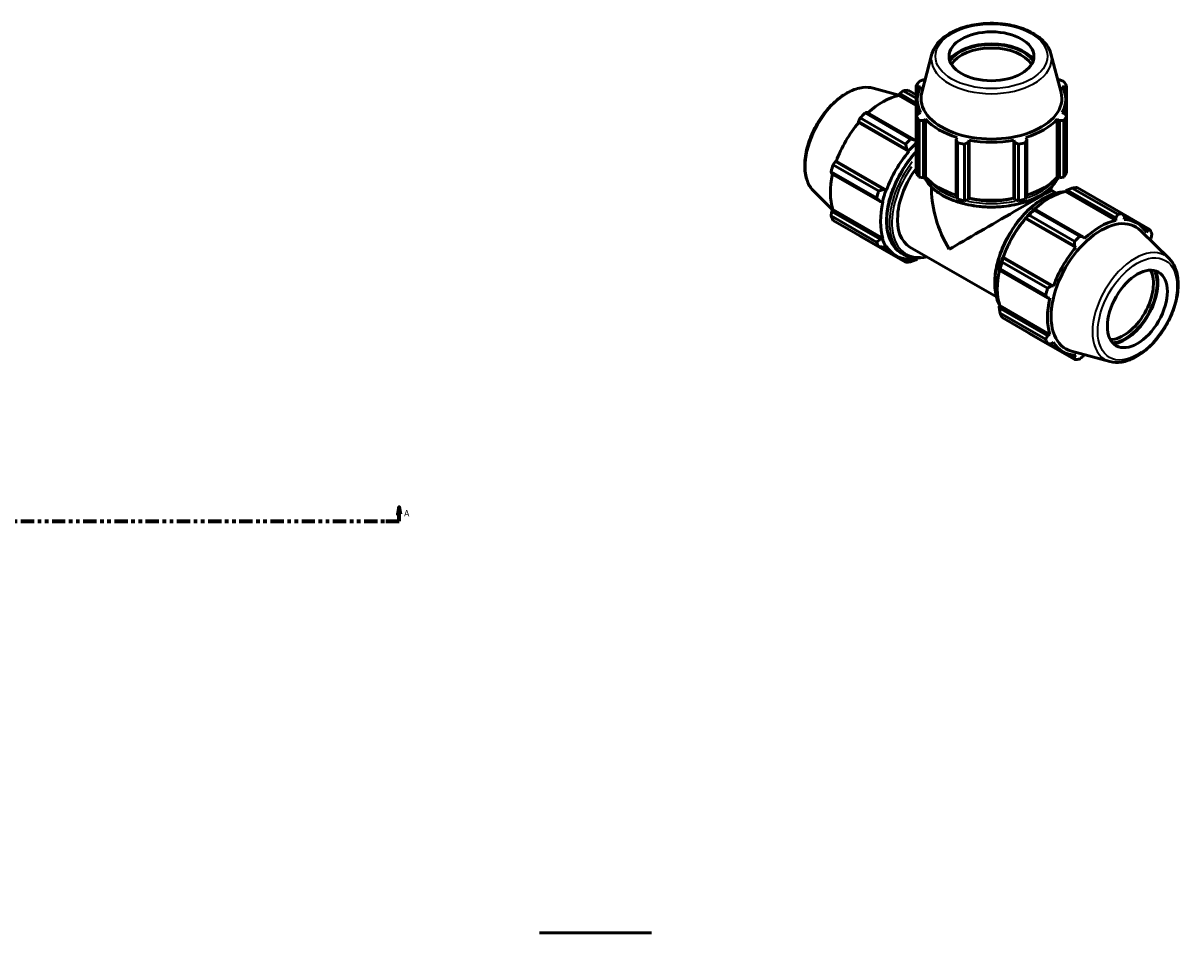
# Model space of a CAD drawing. Header units: inches. Extents: x 0.1 to 65.6, y -23.5 to 46.8.
# Tile 8 of 8: x 33.3 to 65.6, y 21.5 to 46.8. Entities that reach past the tile are written whole.
import ezdxf

# ---------------------------------------------------------------- set-up
doc = ezdxf.new("R2010")
doc.units = ezdxf.units.IN
doc.header["$MEASUREMENT"] = 0
doc.linetypes.add('DOUBLE_DASH_CHAIN', pattern=[1.2403, 0.6614, -0.0827, 0.1654, -0.0827, 0.1654, -0.0827])
for name, color, linetype, lineweight in [('Section Line (ANSI)', 7, 'DOUBLE_DASH_CHAIN', 70), ('Visible (ANSI)', 7, 'Continuous', 50), ('Visible Narrow (ANSI)', 7, 'Continuous', 35)]:
    doc.layers.add(name, color=color, linetype=linetype, lineweight=lineweight)
doc.styles.add('Label Text (ANSI)', font='tahoma.ttf')

# ---------------------------------------------------------------- blocks, each defined once
blk = doc.blocks.new('2dTransSection0')
at = {"layer": 'Section Line (ANSI)', "linetype": 'Continuous'}
for p, q in [((18.489, 33.322), (18.449, 33.125)), ((18.489, 33.125), (18.489, 33.322)), ((18.528, 33.125), (18.489, 33.322)), ((43.817, 33.322), (43.778, 33.125)), ((43.817, 33.125), (43.817, 33.322)), ((43.856, 33.125), (43.817, 33.322)), ((18.449, 33.125), (18.528, 33.125)), ((18.489, 32.929), (18.489, 33.125)), ((18.489, 32.929), (18.863, 32.929)), ((43.443, 32.929), (43.817, 32.929)), ((43.778, 33.125), (43.856, 33.125)), ((43.817, 32.929), (43.817, 33.125))]:
    blk.add_line(p, q, dxfattribs=at)
at = {"layer": 'Section Line (ANSI)', "linetype": 'DOUBLE_DASH_CHAIN', "ltscale": 0.558869}
blk.add_line((18.489, 32.929), (43.817, 32.929), dxfattribs=at)
at = {"layer": 'Section Line (ANSI)', "linetype": 'Continuous', "flags": 128}
for points in [[(18.528, 33.125), (18.489, 33.322), (18.449, 33.125), (18.528, 33.125)], [(43.856, 33.125), (43.817, 33.322), (43.778, 33.125), (43.856, 33.125)]]:
    blk.add_lwpolyline(points, dxfattribs=at)
at = {"layer": 'Section Line (ANSI)'}
for points in [[(18.528, 33.125), (18.489, 33.322), (18.449, 33.125), (18.528, 33.125)], [(43.856, 33.125), (43.817, 33.322), (43.778, 33.125), (43.856, 33.125)]]:
    blk.add_solid(points, dxfattribs=at)
at = {"layer": 'Section Line (ANSI)', "char_height": 0.18, "attachment_point": 7, "style": 'Label Text (ANSI)'}
for insert in [(18.199, 33.066), (43.954, 33.066)]:
    blk.add_mtext('A', dxfattribs=dict(at, insert=insert))

msp = doc.modelspace()

# ---------------------------------------------------------------- linework, layer by layer
at = {"layer": 'Visible (ANSI)'}
for p, q in [((58.663, 45.961), (58.381, 44.887)), ((61.978, 45.961), (62.26, 44.887)), ((58.474, 45.24), (58.426, 45.24)), ((62.215, 45.24), (62.168, 45.24)), ((57.022, 45.005), (57.741, 44.81)), ((57.736, 44.801), (57.766, 44.853)), ((57.766, 44.853), (58.227, 44.587)), ((58.227, 44.723), (57.865, 44.932)), ((58.002, 44.946), (58.227, 44.816)), ((58.227, 45.082), (58.227, 44.215)), ((58.284, 45.042), (58.347, 45.048)), ((58.284, 44.899), (58.284, 45.042)), ((62.294, 45.048), (62.358, 45.042)), ((62.358, 45.042), (62.358, 44.899)), ((62.414, 44.215), (62.414, 45.082)), ((58.227, 44.518), (57.736, 44.801)), ((58.251, 44.252), (58.251, 44.69)), ((62.39, 44.252), (62.39, 44.69)), ((56.799, 44.319), (58.067, 43.588)), ((58.209, 43.551), (56.857, 44.33)), ((58.227, 42.639), (58.227, 44.215)), ((58.347, 44.331), (58.284, 44.302)), ((62.358, 44.302), (62.294, 44.331)), ((62.414, 44.215), (62.414, 42.639)), ((56.614, 44.073), (57.965, 43.295)), ((56.62, 44.046), (56.614, 44.073)), ((58.019, 43.241), (56.62, 44.046)), ((57.93, 43.443), (56.662, 44.174)), ((58.308, 44.103), (58.308, 42.527)), ((58.426, 44.104), (58.485, 44.14)), ((58.426, 42.505), (58.426, 44.104)), ((58.485, 42.523), (58.485, 44.14)), ((62.156, 42.523), (62.156, 44.14)), ((62.156, 44.14), (62.215, 44.104)), ((62.215, 44.104), (62.215, 42.505)), ((62.334, 42.527), (62.334, 44.103)), ((59.365, 43.633), (59.334, 43.581)), ((59.334, 43.581), (59.334, 41.982)), ((59.678, 43.499), (59.698, 43.553)), ((59.698, 41.937), (59.698, 43.553)), ((60.943, 41.937), (60.943, 43.553)), ((60.943, 43.553), (60.963, 43.499)), ((61.307, 43.581), (61.276, 43.633)), ((61.307, 41.982), (61.307, 43.581)), ((57.965, 43.295), (58.011, 43.253)), ((58.011, 43.253), (58.019, 43.241)), ((58.227, 43.53), (58.209, 43.551)), ((59.373, 41.914), (59.373, 43.489)), ((59.567, 43.443), (59.567, 41.867)), ((59.678, 41.9), (59.678, 43.499)), ((60.963, 43.499), (60.963, 41.9)), ((61.074, 41.867), (61.074, 43.443)), ((61.268, 43.489), (61.268, 41.914)), ((55.972, 42.96), (55.998, 42.968)), ((57.323, 42.182), (55.972, 42.96)), ((57.397, 42.163), (55.998, 42.968)), ((57.12, 41.947), (55.851, 42.677)), ((55.871, 42.621), (57.222, 41.843)), ((55.908, 42.869), (57.176, 42.139)), ((58.308, 42.527), (58.426, 42.505)), ((58.485, 42.523), (58.426, 42.505)), ((62.215, 42.505), (62.156, 42.523)), ((62.215, 42.505), (62.334, 42.527)), ((55.368, 42.133), (55.894, 41.612)), ((57.383, 42.163), (57.323, 42.182)), ((57.397, 42.163), (57.383, 42.163)), ((58.652, 42.157), (58.652, 42.248)), ((59.334, 41.982), (59.373, 41.914)), ((61.268, 41.914), (61.307, 41.982)), ((61.989, 42.157), (61.989, 42.248)), ((62.124, 42.08), (61.989, 42.157)), ((62.387, 42.123), (62.392, 42.143)), ((62.387, 42.123), (63.785, 41.318)), ((62.392, 42.143), (62.433, 42.165)), ((62.433, 42.165), (63.784, 41.387)), ((63.842, 41.49), (62.574, 42.22)), ((62.712, 42.233), (63.98, 41.503)), ((55.871, 41.571), (55.901, 41.622)), ((57.299, 40.817), (55.901, 41.622)), ((57.222, 41.843), (57.284, 41.831)), ((57.284, 41.831), (57.299, 41.834)), ((59.567, 41.867), (59.678, 41.9)), ((59.698, 41.937), (59.678, 41.9)), ((60.963, 41.9), (60.943, 41.937)), ((60.963, 41.9), (61.074, 41.867)), ((61.524, 41.642), (61.502, 41.631)), ((62.876, 40.864), (61.524, 41.642)), ((55.851, 41.445), (57.12, 40.715)), ((57.222, 40.793), (55.871, 41.571)), ((57.176, 40.589), (55.908, 41.319)), ((61.264, 41.38), (61.281, 41.385)), ((61.271, 41.368), (61.264, 41.38)), ((61.271, 41.368), (62.67, 40.562)), ((61.281, 41.385), (62.633, 40.607)), ((62.64, 40.731), (61.371, 41.462)), ((61.509, 41.607), (62.777, 40.876)), ((63.784, 41.387), (63.785, 41.318)), ((64.733, 41.066), (63.982, 41.498)), ((64.002, 41.461), (64.378, 41.244)), ((64.021, 41.34), (64.028, 41.41)), ((65.274, 40.253), (64.486, 41.032)), ((64.547, 41.108), (64.67, 41.037)), ((64.67, 41.037), (64.643, 40.979)), ((56.662, 40.882), (57.93, 40.152)), ((57.284, 40.803), (57.222, 40.793)), ((57.299, 40.817), (57.284, 40.803)), ((62.905, 40.811), (62.876, 40.864)), ((64.747, 40.774), (64.771, 40.814)), ((57.662, 40.336), (57.236, 40.581)), ((57.323, 40.569), (57.383, 40.584)), ((57.383, 40.584), (57.397, 40.601)), ((57.882, 40.363), (57.814, 40.403)), ((60.458, 39.188), (58.049, 40.575)), ((62.633, 40.607), (62.67, 40.562)), ((57.965, 40.197), (57.856, 40.26)), ((58.011, 40.219), (57.965, 40.197)), ((58.019, 40.24), (58.011, 40.219)), ((58.209, 40.22), (58.25, 40.242)), ((58.25, 40.242), (58.254, 40.262)), ((60.618, 40.157), (61.886, 39.426)), ((60.639, 40.273), (60.635, 40.29)), ((60.635, 40.29), (60.649, 40.29)), ((61.99, 39.495), (60.639, 40.273)), ((60.649, 40.29), (62.048, 39.485)), ((60.537, 39.958), (60.538, 39.934)), ((60.538, 39.934), (61.89, 39.155)), ((61.829, 39.235), (60.561, 39.965)), ((62.048, 39.485), (61.99, 39.495)), ((61.89, 39.155), (61.95, 39.156)), ((60.537, 38.93), (60.552, 38.944)), ((60.538, 38.883), (60.537, 38.93)), ((61.89, 38.105), (60.538, 38.883)), ((60.552, 38.944), (61.95, 38.139)), ((60.561, 38.733), (61.829, 38.003)), ((61.886, 37.877), (60.618, 38.607)), ((61.371, 38.17), (62.64, 37.44)), ((61.95, 38.139), (61.89, 38.105)), ((61.929, 37.879), (62.313, 37.658)), ((61.99, 37.882), (62.048, 37.922)), ((62.633, 37.509), (62.507, 37.582)), ((63.62, 37.381), (62.55, 37.671)), ((62.67, 37.561), (62.633, 37.509)), ((62.876, 37.533), (62.901, 37.576)), ((47.722, 21.455), (50.843, 21.455))]:
    msp.add_line(p, q, dxfattribs=at)
for centre, major_axis, ratio in [((60.321, 45.894), (1.183, 0), 0.575862), ((64.387, 38.851), (0.59, 1.025), 0.578093)]:
    msp.add_ellipse(centre, major_axis=major_axis, ratio=ratio, dxfattribs=at)
for centre, major_axis, ratio, start_param, end_param in [((60.321, 45.502), (-1.285, 0), 0.575862, 3.562402, 5.862376), ((60.321, 45.502), (1.254, 0), 0.575862, 0.381833, 2.75976), ((60.321, 45.444), (-1.183, 0), 0.575862, 3.477994, 5.946784), ((60.321, 44.648), (-2.225, 0), 0.575862, 5.843222, 5.93775), ((60.321, 44.648), (2.225, 0), 0.575862, 0.345435, 0.439963), ((57.332, 42.914), (1.11, 1.928), 0.578093, 0.343502, 0.438029), ((60.321, 44.69), (-2.069, 0), 0.575862, 5.977753, 6.588618), ((60.321, 44.718), (-1.962, 0), 0.575862, 6.1329, 9.575063), ((60.321, 44.69), (2.069, 0), 0.575862, 5.977753, 6.588618), ((57.296, 42.934), (1.033, 1.793), 0.578093, 0.478032, 1.071949), ((57.332, 42.914), (1.11, 1.928), 0.578093, 1.1289, 1.223427), ((60.321, 44.648), (-2.225, 0), 0.575862, 0.345435, 0.439963), ((60.321, 44.648), (2.225, 0), 0.575862, 5.843222, 5.93775), ((57.296, 42.934), (1.033, 1.793), 0.578093, 1.26343, 1.874295), ((60.321, 44.69), (2.069, 0), 0.575862, 3.621558, 4.232423), ((60.321, 44.69), (2.069, 0), 0.575862, 5.192355, 5.80322), ((58.6, 42.184), (-1.11, -1.928), 0.578093, 4.270492, 4.36502), ((60.321, 44.69), (2.069, 0), 0.575862, 4.406956, 5.017822), ((58.694, 42.129), (-1.033, -1.793), 0.578093, 4.405023, 5.015888), ((58.694, 42.129), (1.044, 1.812), 0.578093, 1.104891, 1.26343), ((60.321, 44.648), (2.225, 0), 0.575862, 4.272426, 4.366954), ((60.321, 44.648), (2.225, 0), 0.575862, 5.057824, 5.152352), ((57.296, 42.934), (1.033, 1.793), 0.578093, 2.065615, 2.659693), ((57.332, 42.914), (1.11, 1.928), 0.578093, 1.914298, 2.008825), ((58.882, 42.021), (-0.833, -1.446), 0.578093, 4.513126, 6.283185), ((60.321, 43.073), (-2.225, 0), 0.575862, 0.345435, 0.439963), ((60.321, 43.073), (2.225, 0), 0.575862, 5.843222, 5.93775), ((60.321, 43.073), (-2.069, 0), 0.575862, 0.479966, 1.073963), ((60.321, 43.073), (-2.069, 0), 0.575862, 2.067629, 2.661627), ((58.6, 42.184), (-1.11, -1.928), 0.578093, 5.055891, 5.150418), ((58.694, 42.129), (1.044, 1.812), 0.578093, 1.874295, 2.048828), ((60.321, 41.193), (-1.181, 2.043), 0.576978, 0.784431, 1.569829), ((60.321, 41.193), (1.669, 0.965), 0.001672, 0.000967, 2.355228), ((61.947, 40.256), (1.033, 1.793), 0.578093, 0.478032, 1.071949), ((62.041, 40.202), (1.11, 1.928), 0.578093, 0.343502, 0.438029), ((58.694, 42.129), (-1.033, -1.793), 0.578093, 5.190421, 5.801286), ((60.321, 43.073), (2.225, 0), 0.575862, 4.272426, 4.366954), ((60.321, 43.073), (-2.069, 0), 0.575862, 1.265364, 1.876229), ((60.321, 43.073), (2.225, 0), 0.575862, 5.057824, 5.152352), ((61.947, 40.256), (-1.044, -1.812), 0.578093, 4.23049, 4.405023), ((57.332, 42.914), (-1.11, -1.928), 0.578093, 5.841289, 5.935816), ((61.947, 40.256), (1.033, 1.793), 0.578093, 1.26343, 1.874295), ((62.041, 40.202), (1.11, 1.928), 0.578093, 1.1289, 1.223427), ((63.37, 39.437), (0.979, 1.7), 0.578093, 6.13202, 9.575944), ((63.345, 39.451), (-1.033, -1.793), 0.578093, 3.619624, 4.23049), ((63.31, 39.471), (1.11, 1.928), 0.578093, 0.343502, 0.438029), ((63.345, 39.451), (1.033, 1.793), 0.578093, 5.975819, 6.586684), ((63.31, 39.471), (1.11, 1.928), 0.578093, 5.841289, 5.935816), ((58.6, 42.184), (-1.11, -1.928), 0.578093, 5.841289, 5.935816), ((58.694, 42.129), (-1.044, -1.812), 0.578093, 5.801286, 5.975819), ((63.31, 39.471), (-1.11, -1.928), 0.578093, 4.270492, 4.36502), ((58.694, 42.129), (-1.033, -1.793), 0.578093, 5.975819, 6.586684), ((63.345, 39.451), (-1.033, -1.793), 0.578093, 4.405023, 5.015888), ((58.6, 42.184), (-1.11, -1.928), 0.578093, 0.343502, 0.438029), ((58.694, 42.129), (-1.044, -1.812), 0.578093, 0.303499, 0.478032), ((58.694, 42.129), (1.033, 1.793), 0.578093, 3.619624, 3.640548), ((61.947, 40.256), (-1.044, -1.812), 0.578093, 5.015888, 5.190421), ((62.041, 40.202), (1.11, 1.928), 0.578093, 1.914298, 2.008825), ((61.947, 40.256), (1.033, 1.793), 0.578093, 2.065615, 2.659693), ((63.998, 39.075), (0.59, 1.025), 0.578093, 3.475974, 5.948804), ((64.048, 39.046), (-0.626, -1.087), 0.578093, 0.380779, 2.760814), ((64.048, 39.046), (0.641, 1.113), 0.578093, 3.561641, 5.863137), ((63.31, 39.471), (-1.11, -1.928), 0.578093, 5.055891, 5.150418), ((63.345, 39.451), (-1.033, -1.793), 0.578093, 5.190421, 5.801286), ((62.041, 40.202), (-1.11, -1.928), 0.578093, 5.841289, 5.935816), ((63.31, 39.471), (-1.11, -1.928), 0.578093, 5.841289, 5.935816), ((63.345, 39.451), (-1.033, -1.793), 0.578093, 5.975819, 6.586684), ((63.31, 39.471), (-1.11, -1.928), 0.578093, 0.343502, 0.438029)]:
    msp.add_ellipse(centre, major_axis=major_axis, ratio=ratio, start_param=start_param, end_param=end_param, dxfattribs=at)
for points, knots in [([(61.978, 45.961), (61.951, 46.065), (61.898, 46.164), (61.745, 46.352), (61.64, 46.44), (61.388, 46.593), (61.24, 46.658), (60.918, 46.755), (60.744, 46.787), (60.389, 46.819), (60.208, 46.817), (59.856, 46.781), (59.684, 46.745), (59.367, 46.644), (59.221, 46.577), (58.971, 46.417), (58.866, 46.323), (58.73, 46.138), (58.687, 46.051), (58.663, 45.961)], [0.935683, 0.935683, 0.935683, 0.935683, 1.224068, 1.224068, 1.542298, 1.542298, 1.874031, 1.874031, 2.205031, 2.205031, 2.53437, 2.53437, 2.863786, 2.863786, 3.194952, 3.194952, 3.52642, 3.52642, 3.776706, 3.776706, 3.776706, 3.776706]), ([(55.368, 42.133), (55.291, 42.208), (55.232, 42.304), (55.145, 42.531), (55.121, 42.666), (55.113, 42.961), (55.132, 43.122), (55.208, 43.45), (55.267, 43.617), (55.417, 43.94), (55.508, 44.096), (55.716, 44.383), (55.832, 44.514), (56.079, 44.737), (56.21, 44.83), (56.475, 44.967), (56.609, 45.01), (56.837, 45.035), (56.932, 45.029), (57.022, 45.005)], [4.076223, 4.076223, 4.076223, 4.076223, 4.364958, 4.364958, 4.683175, 4.683175, 5.014797, 5.014797, 5.345755, 5.345755, 5.675086, 5.675086, 6.004499, 6.004499, 6.335633, 6.335633, 6.666958, 6.666958, 6.915484, 6.915484, 6.915484, 6.915484]), ([(57.814, 40.403), (57.71, 40.462), (57.623, 40.549), (57.487, 40.771), (57.44, 40.906), (57.391, 41.213), (57.391, 41.386), (57.437, 41.748), (57.483, 41.938), (57.618, 42.316), (57.707, 42.504), (57.917, 42.859), (58.039, 43.027), (58.189, 43.196), (58.208, 43.217), (58.227, 43.237)], [3.925057, 3.925057, 3.925057, 3.925057, 4.230377, 4.230377, 4.545298, 4.545298, 4.868603, 4.868603, 5.19263, 5.19263, 5.515965, 5.515965, 5.83903, 5.83903, 5.884748, 5.884748, 5.884748, 5.884748]), ([(58.458, 42.515), (58.464, 42.501), (58.471, 42.488), (58.541, 42.36), (58.635, 42.252), (58.877, 42.057), (59.026, 41.971), (59.363, 41.83), (59.551, 41.776), (59.946, 41.705), (60.153, 41.688), (60.565, 41.693), (60.771, 41.714), (61.16, 41.795), (61.344, 41.853), (61.672, 42.001), (61.815, 42.091), (62.042, 42.291), (62.128, 42.399), (62.184, 42.515)], [4.196763, 4.196763, 4.196763, 4.196763, 4.232147, 4.232147, 4.547061, 4.547061, 4.87042, 4.87042, 5.194468, 5.194468, 5.517807, 5.517807, 5.840872, 5.840872, 6.164285, 6.164285, 6.488401, 6.488401, 6.798811, 6.798811, 6.798811, 6.798811]), ([(62.358, 42.116), (62.241, 42.112), (62.118, 42.085), (61.846, 41.981), (61.697, 41.895), (61.406, 41.673), (61.265, 41.537), (61.006, 41.231), (60.888, 41.06), (60.686, 40.7), (60.603, 40.511), (60.478, 40.133), (60.437, 39.944), (60.403, 39.586), (60.409, 39.417), (60.462, 39.155), (60.497, 39.055), (60.544, 38.967)], [5.845269, 5.845269, 5.845269, 5.845269, 6.119962, 6.119962, 6.443267, 6.443267, 6.767294, 6.767294, 7.090629, 7.090629, 7.413694, 7.413694, 7.737102, 7.737102, 8.061193, 8.061193, 8.295766, 8.295766, 8.295766, 8.295766]), ([(58.518, 40.305), (58.398, 40.273), (58.282, 40.262), (58.068, 40.282), (57.97, 40.313), (57.882, 40.363)], [3.4012959, 3.4012959, 3.4012959, 3.4012959, 3.6677671, 3.6677671, 3.9250571, 3.9250571, 3.9250571, 3.9250571]), ([(63.62, 37.381), (63.724, 37.352), (63.836, 37.349), (64.076, 37.388), (64.205, 37.435), (64.464, 37.576), (64.594, 37.673), (64.839, 37.904), (64.954, 38.038), (65.158, 38.33), (65.247, 38.488), (65.391, 38.811), (65.446, 38.978), (65.516, 39.303), (65.53, 39.463), (65.515, 39.76), (65.486, 39.898), (65.393, 40.108), (65.34, 40.187), (65.274, 40.253)], [2.509294, 2.509294, 2.509294, 2.509294, 2.798029, 2.798029, 3.116247, 3.116247, 3.447868, 3.447868, 3.778826, 3.778826, 4.108157, 4.108157, 4.43757, 4.43757, 4.768704, 4.768704, 5.100029, 5.100029, 5.348555, 5.348555, 5.348555, 5.348555])]:
    msp.add_open_spline(points, degree=3, knots=knots, dxfattribs=at)
for points, weights in [([(58.308, 45.194), (58.368, 45.218), (58.426, 45.24)], [1, 1.00132199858, 1.00182725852]), ([(62.215, 45.24), (62.273, 45.218), (62.334, 45.194)], [1.00182725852, 1.00132199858, 1]), ([(57.865, 44.932), (57.814, 44.892), (57.766, 44.853)], [1, 1.00132199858, 1.00182725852]), ([(58.284, 45.042), (58.256, 45.062), (58.227, 45.082)], [1.00182725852, 1.00132199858, 1]), ([(62.414, 45.082), (62.386, 45.062), (62.358, 45.042)], [1, 1.00132199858, 1.00182725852]), ([(56.857, 44.33), (56.828, 44.324), (56.799, 44.319)], [1.00182725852, 1.00132199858, 1]), ([(58.227, 44.215), (58.256, 44.259), (58.284, 44.302)], [1, 1.00132199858, 1.00182725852]), ([(62.358, 44.302), (62.386, 44.259), (62.414, 44.215)], [1.00182725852, 1.00132199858, 1]), ([(56.662, 44.174), (56.637, 44.122), (56.614, 44.073)], [1, 1.00132199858, 1.00182725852]), ([(58.426, 44.104), (58.368, 44.104), (58.308, 44.103)], [1.00182725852, 1.00132199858, 1]), ([(62.334, 44.103), (62.273, 44.104), (62.215, 44.104)], [1, 1.00132199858, 1.00182725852]), ([(58.209, 43.551), (58.14, 43.569), (58.067, 43.588)], [1.00575734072, 1.01099689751, 1.01543414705]), ([(59.373, 43.489), (59.353, 43.536), (59.334, 43.581)], [1, 1.00132199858, 1.00182725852]), ([(61.307, 43.581), (61.288, 43.536), (61.268, 43.489)], [1.00182725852, 1.00132199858, 1]), ([(57.93, 43.443), (57.949, 43.367), (57.965, 43.295)], [1.01543414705, 1.01099689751, 1.00575734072]), ([(59.678, 43.499), (59.624, 43.472), (59.567, 43.443)], [1.00182725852, 1.00132199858, 1]), ([(61.074, 43.443), (61.017, 43.472), (60.963, 43.499)], [1, 1.00132199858, 1.00182725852]), ([(55.972, 42.96), (55.94, 42.916), (55.908, 42.869)], [1.00182725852, 1.00132199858, 1]), ([(55.851, 42.677), (55.861, 42.649), (55.871, 42.621)], [1, 1.00132199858, 1.00182725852]), ([(57.12, 41.947), (57.173, 41.894), (57.222, 41.843)], [1.01543414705, 1.01099689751, 1.00575734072]), ([(57.323, 42.182), (57.252, 42.16), (57.176, 42.139)], [1.00575734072, 1.01099689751, 1.01543414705]), ([(62.433, 42.165), (62.501, 42.192), (62.574, 42.22)], [1.00575734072, 1.01099689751, 1.01543414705]), ([(61.509, 41.607), (61.516, 41.625), (61.524, 41.642)], [1.01543414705, 1.01099689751, 1.00575734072]), ([(55.871, 41.571), (55.861, 41.51), (55.851, 41.445)], [1.00182725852, 1.00132199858, 1]), ([(61.281, 41.385), (61.325, 41.423), (61.371, 41.462)], [1.00575734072, 1.01099689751, 1.01543414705]), ([(63.784, 41.387), (63.813, 41.437), (63.842, 41.49)], [1.00182725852, 1.00132199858, 1]), ([(63.98, 41.503), (64.004, 41.456), (64.028, 41.41)], [1, 1.00132199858, 1.00182725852]), ([(64.67, 41.037), (64.701, 41.051), (64.733, 41.066)], [1.00182725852, 1.00132199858, 1]), ([(56.659, 40.887), (56.66, 40.885), (56.662, 40.882)], [1.00013119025, 1.00006663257, 1]), ([(57.222, 40.793), (57.173, 40.754), (57.12, 40.715)], [1.00575734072, 1.01099689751, 1.01543414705]), ([(62.633, 40.607), (62.636, 40.668), (62.64, 40.731)], [1.00182725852, 1.00132199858, 1]), ([(62.777, 40.876), (62.828, 40.87), (62.876, 40.864)], [1, 1.00132199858, 1.00182725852]), ([(64.79, 40.94), (64.78, 40.876), (64.771, 40.814)], [1, 1.00132199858, 1.00182725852]), ([(57.176, 40.589), (57.252, 40.579), (57.323, 40.569)], [1.01543414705, 1.01099689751, 1.00575734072]), ([(57.965, 40.197), (57.949, 40.174), (57.93, 40.152)], [1.00575734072, 1.01099689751, 1.01543414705]), ([(58.067, 40.165), (58.14, 40.193), (58.209, 40.22)], [1.01543414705, 1.01099689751, 1.00575734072]), ([(60.618, 40.157), (60.628, 40.216), (60.639, 40.273)], [1.01543414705, 1.01099689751, 1.00575734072]), ([(60.538, 39.934), (60.549, 39.949), (60.561, 39.965)], [1.00575734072, 1.01099689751, 1.01543414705]), ([(61.886, 39.426), (61.94, 39.461), (61.99, 39.495)], [1, 1.00132199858, 1.00182725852]), ([(61.89, 39.155), (61.86, 39.194), (61.829, 39.235)], [1.00182725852, 1.00132199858, 1]), ([(60.561, 38.733), (60.549, 38.81), (60.538, 38.883)], [1.01543414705, 1.01099689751, 1.00575734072]), ([(61.371, 38.17), (61.369, 38.173), (61.367, 38.176)], [1.01543414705, 1.01520928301, 1.01498235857]), ([(61.829, 38.003), (61.86, 38.055), (61.89, 38.105)], [1, 1.00132199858, 1.00182725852]), ([(61.99, 37.882), (61.94, 37.879), (61.886, 37.877)], [1.00182725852, 1.00132199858, 1]), ([(62.64, 37.44), (62.636, 37.475), (62.633, 37.509)], [1, 1.00132199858, 1.00182725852]), ([(62.876, 37.533), (62.828, 37.494), (62.777, 37.453)], [1.00182725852, 1.00132199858, 1])]:
    msp.add_rational_spline(points, weights, degree=2, dxfattribs=at)
at = {"layer": 'Visible Narrow (ANSI)'}
for centre, major_axis, ratio in [((60.321, 45.894), (-1.56, 0), 0.575862), ((64.387, 38.851), (-0.779, -1.352), 0.578093)]:
    msp.add_ellipse(centre, major_axis=major_axis, ratio=ratio, dxfattribs=at)
for centre, major_axis, ratio, start_param, end_param in [((60.321, 45.817), (-1.676, 0), 0.575862, 0.021823, 3.11977), ((56.321, 43.496), (-0.836, -1.453), 0.578093, 3.434721, 5.990057), ((58.78, 42.08), (-0.966, -1.677), 0.578093, 4.437712, 6.186055), ((58.848, 42.041), (-0.966, -1.677), 0.578093, 4.490427, 6.18883), ((58.882, 42.021), (-0.942, -1.636), 0.578093, 4.554048, 6.653686), ((60.321, 42.825), (1.936, 0), 0.575862, 3.551785, 5.872993), ((60.321, 42.904), (1.936, 0), 0.575862, 3.58042, 4.160944), ((60.321, 42.904), (1.936, 0), 0.575862, 5.263834, 5.844358), ((60.321, 42.943), (-1.888, 0), 0.575862, 0.899305, 1.01485), ((61.793, 40.345), (-0.966, -1.677), 0.578093, 3.6399, 5.784878), ((60.321, 42.943), (-1.888, 0), 0.575862, 2.126742, 2.242288), ((60.321, 42.904), (1.936, 0), 0.575862, 4.362048, 5.06273), ((60.321, 42.943), (-1.888, 0), 0.575862, 1.263523, 1.87807), ((61.862, 40.305), (-0.966, -1.677), 0.578093, 4.023847, 4.171612), ((61.862, 40.305), (-0.966, -1.677), 0.578093, 4.321895, 5.102883), ((64.32, 38.889), (0.836, 1.453), 0.578093, 0.021031, 3.120562), ((61.862, 40.305), (-0.966, -1.677), 0.578093, 5.248536, 5.400687)]:
    msp.add_ellipse(centre, major_axis=major_axis, ratio=ratio, start_param=start_param, end_param=end_param, dxfattribs=at)

# ---------------------------------------------------------------- block references
at = {"layer": 'Section Line (ANSI)'}
msp.add_blockref('2dTransSection0', (0, 0), dxfattribs=at)

doc.saveas('drawing.dxf')
